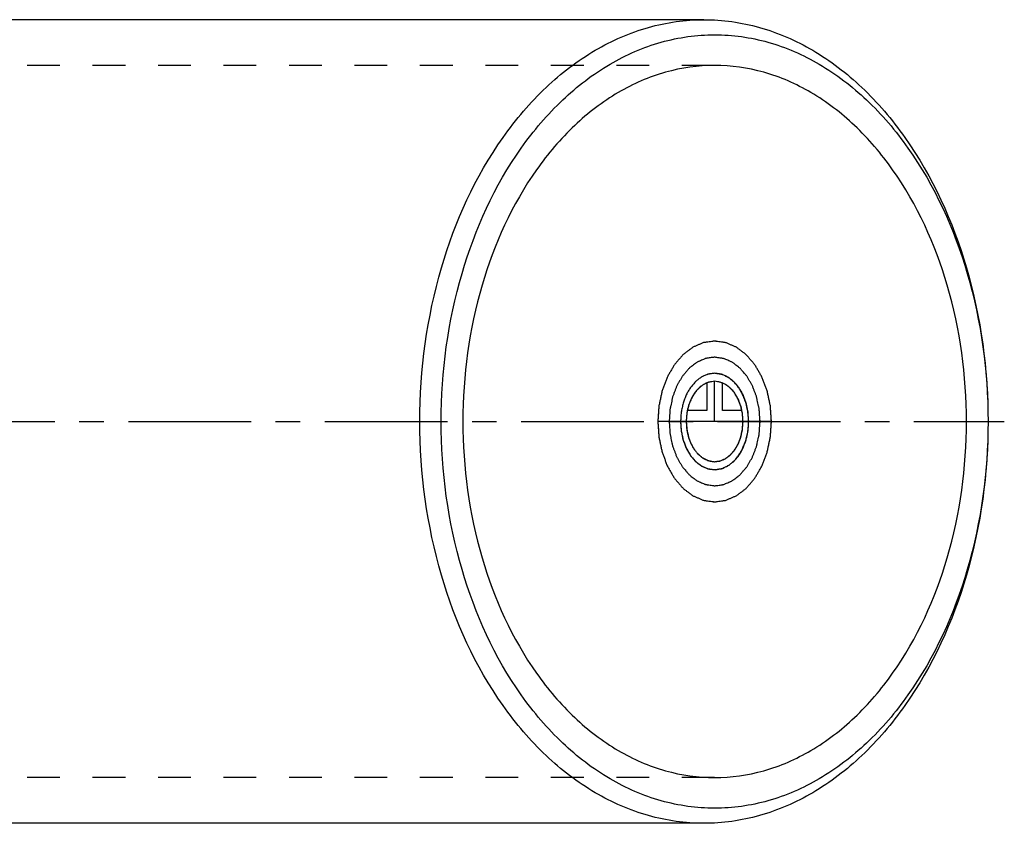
# Model space of a CAD drawing. Header units: millimetres. Extents: x 273 to 721, y 412 to 588.
# Tile 2 of 2: x 525 to 721, y 420 to 580. Entities that reach past the tile are written whole.
import ezdxf

# ---------------------------------------------------------------- set-up
doc = ezdxf.new("R2010")
doc.units = ezdxf.units.MM
doc.header["$LTSCALE"] = 65.185185
doc.linetypes.add('CENTER', pattern=[0.6, 0.375, -0.075, 0.075, -0.075])
doc.linetypes.add('HIDDEN', pattern=[0.2, 0.1, -0.1])
for name, color, linetype in [('ACHSEN_S', 7, 'CONTINUOUS'), ('FASEN', 7, 'CONTINUOUS'), ('KOERPER', 7, 'CONTINUOUS'), ('KURVEN', 7, 'CONTINUOUS')]:
    doc.layers.add(name, color=color, linetype=linetype)

msp = doc.modelspace()

# ---------------------------------------------------------------- linework, layer by layer
at = {"layer": 'ACHSEN_S', "color": 2, "linetype": 'CENTER'}
msp.add_line((272.82, 500), (721.03, 500), dxfattribs=at)
at = {"layer": 'FASEN', "color": 7, "linetype": 'Continuous'}
for points, knots in [([(604.65, 500), (604.65, 510.31), (607.34, 530.28), (617.52, 552.81), (629.27, 566.64), (639.12, 574.21), (649.9, 578.92), (657.51, 580), (661.22, 580)], [0, 0, 0, 0, 0.287048, 0.553568, 0.675502, 0.789331, 0.896544, 1, 1, 1, 1]), ([(661.22, 580), (664.93, 580), (672.54, 578.92), (683.32, 574.21), (693.17, 566.64), (704.92, 552.81), (715.11, 530.28), (717.79, 510.31), (717.79, 500)], [0, 0, 0, 0, 0.103456, 0.210669, 0.324498, 0.446432, 0.712952, 1, 1, 1, 1]), ([(608.89, 500), (608.89, 509.92), (611.48, 529.14), (621.28, 550.83), (632.59, 564.14), (642.07, 571.42), (652.46, 575.96), (663.34, 577.51), (674.23, 575.96), (684.62, 571.42), (694.1, 564.14), (705.4, 550.83), (715.21, 529.14), (717.79, 509.92), (717.79, 500)], [0, 0, 0, 0, 0.143524, 0.276784, 0.337751, 0.394666, 0.448272, 0.5, 0.551728, 0.605334, 0.662249, 0.723216, 0.856476, 1, 1, 1, 1]), ([(661.22, 420), (657.51, 420), (649.9, 421.08), (639.12, 425.79), (629.27, 433.36), (617.52, 447.19), (607.34, 469.72), (604.65, 489.69), (604.65, 500)], [0, 0, 0, 0, 0.103456, 0.210669, 0.324498, 0.446432, 0.712952, 1, 1, 1, 1]), ([(717.79, 500), (717.79, 490.08), (715.21, 470.86), (705.4, 449.17), (694.1, 435.86), (684.62, 428.58), (674.23, 424.04), (663.34, 422.49), (652.46, 424.04), (642.07, 428.58), (632.59, 435.86), (621.28, 449.17), (611.48, 470.86), (608.89, 490.08), (608.89, 500)], [0, 0, 0, 0, 0.143524, 0.276784, 0.337751, 0.394666, 0.448272, 0.5, 0.551728, 0.605334, 0.662249, 0.723216, 0.856476, 1, 1, 1, 1]), ([(717.79, 500), (717.79, 489.69), (715.11, 469.72), (704.92, 447.19), (693.17, 433.36), (683.32, 425.79), (672.54, 421.08), (664.93, 420), (661.22, 420)], [0, 0, 0, 0, 0.287048, 0.553568, 0.675502, 0.789331, 0.896544, 1, 1, 1, 1])]:
    msp.add_open_spline(points, degree=3, knots=knots, dxfattribs=at)
at = {"layer": 'KOERPER', "color": 7, "linetype": 'Continuous'}
for p, q in [((661.22, 580), (340.9, 580)), ((661.22, 420), (340.9, 420))]:
    msp.add_line(p, q, dxfattribs=at)
at = {"layer": 'KOERPER', "color": 8, "linetype": 'HIDDEN'}
for p, q in [((663.34, 570.9), (338.78, 570.9)), ((663.34, 429.1), (338.78, 429.1))]:
    msp.add_line(p, q, dxfattribs=at)
at = {"layer": 'KOERPER', "color": 7, "linetype": 'Continuous'}
for points, knots in [([(663.34, 570.9), (660.05, 570.9), (653.31, 569.94), (643.75, 565.76), (635.02, 559.06), (624.61, 546.8), (615.59, 526.84), (613.21, 509.13), (613.21, 500)], [0, 0, 0, 0, 0.103456, 0.210669, 0.324498, 0.446432, 0.712951, 1, 1, 1, 1]), ([(713.48, 500), (713.48, 509.13), (711.1, 526.84), (702.07, 546.8), (691.66, 559.06), (682.93, 565.76), (673.37, 569.94), (666.63, 570.9), (663.34, 570.9)], [0, 0, 0, 0, 0.287049, 0.553568, 0.675502, 0.789331, 0.896544, 1, 1, 1, 1]), ([(613.21, 500), (613.21, 490.87), (615.59, 473.16), (624.61, 453.2), (635.02, 440.94), (643.75, 434.24), (653.31, 430.06), (660.05, 429.1), (663.34, 429.1)], [0, 0, 0, 0, 0.287049, 0.553568, 0.675502, 0.789331, 0.896544, 1, 1, 1, 1]), ([(663.34, 429.1), (666.63, 429.1), (673.37, 430.06), (682.93, 434.24), (691.66, 440.94), (702.07, 453.2), (711.1, 473.16), (713.48, 490.87), (713.48, 500)], [0, 0, 0, 0, 0.103456, 0.210669, 0.324498, 0.446432, 0.712951, 1, 1, 1, 1])]:
    msp.add_open_spline(points, degree=3, knots=knots, dxfattribs=at)
at = {"layer": 'KURVEN', "color": 40, "linetype": 'Continuous'}
for p, q in [((663.34, 500), (663.34, 508)), ((661.79, 507.69), (661.79, 502.2)), ((664.9, 502.2), (664.9, 507.69)), ((661.79, 502.2), (657.9, 502.2)), ((668.78, 502.2), (664.9, 502.2)), ((674.66, 500), (652.03, 500))]:
    msp.add_line(p, q, dxfattribs=at)
for points, knots in [([(674.66, 500), (674.62, 500.52), (674.56, 501.29), (674.51, 502.2), (674.46, 502.72), (674.46, 503.11), (674.36, 503.48), (674.26, 503.98), (674.12, 504.6), (673.99, 505.23), (673.88, 505.72), (673.82, 506.11), (673.67, 506.44), (673.5, 506.9), (673.28, 507.47), (673.07, 508.05), (672.89, 508.51), (672.78, 508.86), (672.58, 509.16), (672.35, 509.57), (672.05, 510.08), (671.76, 510.6), (671.52, 511), (671.35, 511.33), (671.13, 511.56), (670.85, 511.89), (670.49, 512.3), (670.13, 512.72), (669.85, 513.04), (669.64, 513.31), (669.39, 513.48), (669.07, 513.73), (668.66, 514.03), (668.26, 514.34), (667.93, 514.58), (667.7, 514.79), (667.42, 514.88), (667.07, 515.04), (666.63, 515.23), (666.19, 515.42), (665.84, 515.56), (665.58, 515.71), (665.3, 515.72), (664.93, 515.78), (664.46, 515.84), (663.99, 515.91), (663.62, 515.95), (663.34, 516.02), (663.07, 515.96), (662.7, 515.91), (662.24, 515.85), (661.78, 515.79), (661.42, 515.73), (661.14, 515.72), (660.88, 515.58), (660.53, 515.44), (660.09, 515.24), (659.65, 515.06), (659.3, 514.9), (659.02, 514.81), (658.79, 514.6), (658.46, 514.37), (658.06, 514.06), (657.65, 513.76), (657.33, 513.5), (657.07, 513.35), (656.87, 513.07), (656.57, 512.74), (656.21, 512.32), (655.85, 511.9), (655.56, 511.56), (655.33, 511.33), (655.17, 511.01), (654.93, 510.61), (654.64, 510.11), (654.35, 509.61), (654.12, 509.2), (653.93, 508.91), (653.81, 508.55), (653.63, 508.1), (653.42, 507.52), (653.2, 506.95), (653.03, 506.49), (652.88, 506.16), (652.82, 505.77), (652.71, 505.28), (652.58, 504.65), (652.44, 504.03), (652.34, 503.53), (652.24, 503.17), (652.23, 502.77), (652.18, 502.24), (652.12, 501.32), (652.07, 500.53), (652.03, 500)], [0, 0, 0, 0, 0.03125, 0.046875, 0.054688, 0.0625, 0.070312, 0.078125, 0.09375, 0.109375, 0.117188, 0.125, 0.132812, 0.140625, 0.15625, 0.171875, 0.179688, 0.1875, 0.195312, 0.203125, 0.21875, 0.234375, 0.242188, 0.25, 0.257812, 0.265625, 0.28125, 0.296875, 0.304688, 0.3125, 0.320312, 0.328125, 0.34375, 0.359375, 0.367188, 0.375, 0.382812, 0.390625, 0.40625, 0.421875, 0.429688, 0.4375, 0.445312, 0.453125, 0.46875, 0.484375, 0.492188, 0.5, 0.507812, 0.515625, 0.53125, 0.546875, 0.554688, 0.5625, 0.570312, 0.578125, 0.59375, 0.609375, 0.617188, 0.625, 0.632812, 0.640625, 0.65625, 0.671875, 0.679688, 0.6875, 0.695312, 0.703125, 0.71875, 0.734375, 0.742188, 0.75, 0.757812, 0.765625, 0.78125, 0.796875, 0.804688, 0.8125, 0.820312, 0.828125, 0.84375, 0.859375, 0.867188, 0.875, 0.882812, 0.890625, 0.90625, 0.921875, 0.929688, 0.9375, 0.945312, 0.953125, 0.96875, 1, 1, 1, 1]), ([(663.34, 516), (662.98, 515.95), (662.43, 515.87), (661.78, 515.79), (661.42, 515.73), (661.14, 515.72), (660.88, 515.58), (660.53, 515.44), (660.09, 515.24), (659.65, 515.06), (659.3, 514.9), (659.02, 514.81), (658.79, 514.6), (658.46, 514.37), (658.06, 514.06), (657.65, 513.76), (657.33, 513.5), (657.07, 513.35), (656.87, 513.07), (656.57, 512.74), (656.21, 512.32), (655.85, 511.9), (655.56, 511.56), (655.33, 511.33), (655.17, 511.01), (654.93, 510.61), (654.64, 510.11), (654.35, 509.61), (654.12, 509.2), (653.93, 508.91), (653.81, 508.55), (653.63, 508.1), (653.42, 507.52), (653.2, 506.95), (653.03, 506.49), (652.88, 506.16), (652.82, 505.77), (652.71, 505.28), (652.58, 504.65), (652.44, 504.03), (652.34, 503.53), (652.24, 503.17), (652.23, 502.77), (652.18, 502.24), (652.14, 501.58), (652.09, 500.92), (652.06, 500.4), (652.01, 500), (652.06, 499.61), (652.09, 499.09), (652.14, 498.45), (652.18, 497.8), (652.22, 497.28), (652.23, 496.89), (652.33, 496.52), (652.43, 496.02), (652.56, 495.4), (652.69, 494.77), (652.81, 494.28), (652.87, 493.89), (653.01, 493.56), (653.18, 493.1), (653.4, 492.53), (653.61, 491.95), (653.79, 491.49), (653.9, 491.14), (654.1, 490.84), (654.33, 490.43), (654.63, 489.92), (654.92, 489.4), (655.17, 489), (655.33, 488.67), (655.56, 488.44), (655.84, 488.11), (656.2, 487.7), (656.55, 487.28), (656.84, 486.96), (657.04, 486.69), (657.29, 486.52), (657.61, 486.27), (658.02, 485.97), (658.43, 485.66), (658.75, 485.42), (658.99, 485.21), (659.26, 485.12), (659.61, 484.96), (660.05, 484.77), (660.49, 484.58), (660.84, 484.44), (661.1, 484.29), (661.39, 484.28), (661.76, 484.22), (662.41, 484.13), (662.97, 484.05), (663.34, 484)], [0, 0, 0, 0, 0.03125, 0.046875, 0.054688, 0.0625, 0.070312, 0.078125, 0.09375, 0.109375, 0.117188, 0.125, 0.132812, 0.140625, 0.15625, 0.171875, 0.179688, 0.1875, 0.195312, 0.203125, 0.21875, 0.234375, 0.242188, 0.25, 0.257812, 0.265625, 0.28125, 0.296875, 0.304688, 0.3125, 0.320312, 0.328125, 0.34375, 0.359375, 0.367188, 0.375, 0.382812, 0.390625, 0.40625, 0.421875, 0.429688, 0.4375, 0.445312, 0.453125, 0.46875, 0.484375, 0.492188, 0.5, 0.507812, 0.515625, 0.53125, 0.546875, 0.554688, 0.5625, 0.570312, 0.578125, 0.59375, 0.609375, 0.617188, 0.625, 0.632812, 0.640625, 0.65625, 0.671875, 0.679688, 0.6875, 0.695312, 0.703125, 0.71875, 0.734375, 0.742188, 0.75, 0.757812, 0.765625, 0.78125, 0.796875, 0.804688, 0.8125, 0.820312, 0.828125, 0.84375, 0.859375, 0.867188, 0.875, 0.882812, 0.890625, 0.90625, 0.921875, 0.929688, 0.9375, 0.945312, 0.953125, 0.96875, 1, 1, 1, 1]), ([(663.34, 484), (663.71, 484.05), (664.26, 484.13), (664.9, 484.21), (665.26, 484.27), (665.54, 484.28), (665.8, 484.42), (666.16, 484.56), (666.6, 484.76), (667.04, 484.94), (667.39, 485.1), (667.66, 485.19), (667.9, 485.4), (668.22, 485.63), (668.63, 485.94), (669.04, 486.24), (669.36, 486.5), (669.61, 486.65), (669.82, 486.93), (670.11, 487.26), (670.47, 487.68), (670.84, 488.1), (671.12, 488.44), (671.35, 488.67), (671.51, 488.99), (671.75, 489.39), (672.04, 489.89), (672.34, 490.39), (672.56, 490.8), (672.76, 491.09), (672.87, 491.45), (673.05, 491.9), (673.26, 492.48), (673.48, 493.05), (673.65, 493.51), (673.8, 493.84), (673.86, 494.23), (673.98, 494.72), (674.11, 495.35), (674.25, 495.97), (674.35, 496.47), (674.45, 496.83), (674.46, 497.23), (674.5, 497.76), (674.54, 498.42), (674.59, 499.08), (674.62, 499.6), (674.67, 500), (674.62, 500.39), (674.6, 500.91), (674.55, 501.55), (674.51, 502.2), (674.46, 502.72), (674.46, 503.11), (674.36, 503.48), (674.26, 503.98), (674.12, 504.6), (673.99, 505.23), (673.88, 505.72), (673.82, 506.11), (673.67, 506.44), (673.5, 506.9), (673.28, 507.47), (673.07, 508.05), (672.89, 508.51), (672.78, 508.86), (672.58, 509.16), (672.35, 509.57), (672.05, 510.08), (671.76, 510.6), (671.52, 511), (671.35, 511.33), (671.13, 511.56), (670.85, 511.89), (670.49, 512.3), (670.13, 512.72), (669.85, 513.04), (669.64, 513.31), (669.39, 513.48), (669.07, 513.73), (668.66, 514.03), (668.26, 514.34), (667.93, 514.58), (667.7, 514.79), (667.42, 514.88), (667.07, 515.04), (666.63, 515.23), (666.19, 515.42), (665.84, 515.56), (665.58, 515.71), (665.3, 515.72), (664.93, 515.78), (664.27, 515.87), (663.71, 515.95), (663.34, 516)], [0, 0, 0, 0, 0.03125, 0.046875, 0.054688, 0.0625, 0.070312, 0.078125, 0.09375, 0.109375, 0.117188, 0.125, 0.132812, 0.140625, 0.15625, 0.171875, 0.179688, 0.1875, 0.195312, 0.203125, 0.21875, 0.234375, 0.242188, 0.25, 0.257812, 0.265625, 0.28125, 0.296875, 0.304688, 0.3125, 0.320312, 0.328125, 0.34375, 0.359375, 0.367188, 0.375, 0.382812, 0.390625, 0.40625, 0.421875, 0.429688, 0.4375, 0.445312, 0.453125, 0.46875, 0.484375, 0.492188, 0.5, 0.507812, 0.515625, 0.53125, 0.546875, 0.554688, 0.5625, 0.570312, 0.578125, 0.59375, 0.609375, 0.617188, 0.625, 0.632812, 0.640625, 0.65625, 0.671875, 0.679688, 0.6875, 0.695312, 0.703125, 0.71875, 0.734375, 0.742188, 0.75, 0.757812, 0.765625, 0.78125, 0.796875, 0.804688, 0.8125, 0.820312, 0.828125, 0.84375, 0.859375, 0.867188, 0.875, 0.882812, 0.890625, 0.90625, 0.921875, 0.929688, 0.9375, 0.945312, 0.953125, 0.96875, 1, 1, 1, 1]), ([(672.39, 500), (672.36, 500.41), (672.32, 501.04), (672.27, 501.76), (672.24, 502.17), (672.23, 502.49), (672.15, 502.78), (672.07, 503.18), (671.96, 503.68), (671.86, 504.18), (671.77, 504.58), (671.72, 504.88), (671.6, 505.15), (671.47, 505.52), (671.29, 505.98), (671.12, 506.44), (670.98, 506.81), (670.89, 507.09), (670.74, 507.33), (670.55, 507.66), (670.31, 508.07), (670.08, 508.48), (669.88, 508.8), (669.75, 509.06), (669.57, 509.25), (669.34, 509.52), (669.06, 509.84), (668.78, 510.18), (668.55, 510.43), (668.38, 510.65), (668.18, 510.78), (667.92, 510.98), (667.6, 511.23), (667.27, 511.48), (667.01, 511.67), (666.82, 511.83), (666.61, 511.9), (666.33, 512.03), (665.97, 512.18), (665.62, 512.34), (665.34, 512.45), (665.13, 512.56), (664.91, 512.57), (664.61, 512.62), (664.24, 512.67), (663.86, 512.73), (663.57, 512.76), (663.34, 512.82), (663.12, 512.76), (662.83, 512.73), (662.46, 512.68), (662.1, 512.63), (661.8, 512.58), (661.58, 512.57), (661.37, 512.46), (661.09, 512.35), (660.74, 512.19), (660.39, 512.05), (660.11, 511.92), (659.89, 511.85), (659.7, 511.68), (659.44, 511.49), (659.11, 511.25), (658.79, 511.01), (658.53, 510.8), (658.33, 510.68), (658.16, 510.46), (657.93, 510.19), (657.64, 509.85), (657.35, 509.52), (657.12, 509.25), (656.93, 509.06), (656.8, 508.81), (656.61, 508.49), (656.38, 508.08), (656.15, 507.69), (655.96, 507.36), (655.81, 507.13), (655.72, 506.84), (655.58, 506.48), (655.4, 506.02), (655.23, 505.56), (655.09, 505.19), (654.97, 504.93), (654.92, 504.62), (654.83, 504.22), (654.73, 503.72), (654.62, 503.23), (654.54, 502.83), (654.46, 502.54), (654.45, 502.21), (654.42, 501.79), (654.37, 501.05), (654.32, 500.42), (654.29, 500)], [0, 0, 0, 0, 0.03125, 0.046875, 0.054688, 0.0625, 0.070312, 0.078125, 0.09375, 0.109375, 0.117188, 0.125, 0.132812, 0.140625, 0.15625, 0.171875, 0.179688, 0.1875, 0.195312, 0.203125, 0.21875, 0.234375, 0.242188, 0.25, 0.257812, 0.265625, 0.28125, 0.296875, 0.304688, 0.3125, 0.320312, 0.328125, 0.34375, 0.359375, 0.367188, 0.375, 0.382812, 0.390625, 0.40625, 0.421875, 0.429688, 0.4375, 0.445312, 0.453125, 0.46875, 0.484375, 0.492188, 0.5, 0.507812, 0.515625, 0.53125, 0.546875, 0.554688, 0.5625, 0.570312, 0.578125, 0.59375, 0.609375, 0.617188, 0.625, 0.632812, 0.640625, 0.65625, 0.671875, 0.679688, 0.6875, 0.695312, 0.703125, 0.71875, 0.734375, 0.742188, 0.75, 0.757812, 0.765625, 0.78125, 0.796875, 0.804688, 0.8125, 0.820312, 0.828125, 0.84375, 0.859375, 0.867188, 0.875, 0.882812, 0.890625, 0.90625, 0.921875, 0.929688, 0.9375, 0.945312, 0.953125, 0.96875, 1, 1, 1, 1]), ([(663.34, 512.8), (663.05, 512.76), (662.61, 512.7), (662.1, 512.63), (661.8, 512.58), (661.58, 512.57), (661.37, 512.46), (661.09, 512.35), (660.74, 512.19), (660.39, 512.05), (660.11, 511.92), (659.89, 511.85), (659.7, 511.68), (659.44, 511.49), (659.11, 511.25), (658.79, 511.01), (658.53, 510.8), (658.33, 510.68), (658.16, 510.46), (657.93, 510.19), (657.64, 509.85), (657.35, 509.52), (657.12, 509.25), (656.93, 509.06), (656.8, 508.81), (656.61, 508.49), (656.38, 508.08), (656.15, 507.69), (655.96, 507.36), (655.81, 507.13), (655.72, 506.84), (655.58, 506.48), (655.4, 506.02), (655.23, 505.56), (655.09, 505.19), (654.97, 504.93), (654.92, 504.62), (654.83, 504.22), (654.73, 503.72), (654.62, 503.23), (654.54, 502.83), (654.46, 502.54), (654.45, 502.21), (654.42, 501.79), (654.38, 501.26), (654.34, 500.74), (654.32, 500.32), (654.28, 500), (654.32, 499.69), (654.34, 499.27), (654.38, 498.76), (654.41, 498.24), (654.44, 497.83), (654.45, 497.51), (654.53, 497.22), (654.61, 496.82), (654.72, 496.32), (654.82, 495.82), (654.91, 495.42), (654.96, 495.12), (655.08, 494.85), (655.21, 494.48), (655.39, 494.02), (655.56, 493.56), (655.7, 493.19), (655.79, 492.91), (655.95, 492.67), (656.13, 492.34), (656.37, 491.93), (656.61, 491.52), (656.8, 491.2), (656.93, 490.94), (657.11, 490.75), (657.34, 490.48), (657.62, 490.16), (657.91, 489.82), (658.14, 489.57), (658.3, 489.35), (658.5, 489.22), (658.76, 489.02), (659.09, 488.77), (659.41, 488.52), (659.67, 488.33), (659.86, 488.17), (660.08, 488.1), (660.36, 487.97), (660.71, 487.82), (661.06, 487.66), (661.34, 487.55), (661.55, 487.44), (661.78, 487.43), (662.07, 487.38), (662.6, 487.31), (663.04, 487.24), (663.34, 487.2)], [0, 0, 0, 0, 0.03125, 0.046875, 0.054688, 0.0625, 0.070312, 0.078125, 0.09375, 0.109375, 0.117188, 0.125, 0.132812, 0.140625, 0.15625, 0.171875, 0.179688, 0.1875, 0.195312, 0.203125, 0.21875, 0.234375, 0.242188, 0.25, 0.257812, 0.265625, 0.28125, 0.296875, 0.304688, 0.3125, 0.320312, 0.328125, 0.34375, 0.359375, 0.367188, 0.375, 0.382812, 0.390625, 0.40625, 0.421875, 0.429688, 0.4375, 0.445312, 0.453125, 0.46875, 0.484375, 0.492188, 0.5, 0.507812, 0.515625, 0.53125, 0.546875, 0.554688, 0.5625, 0.570312, 0.578125, 0.59375, 0.609375, 0.617188, 0.625, 0.632812, 0.640625, 0.65625, 0.671875, 0.679688, 0.6875, 0.695312, 0.703125, 0.71875, 0.734375, 0.742188, 0.75, 0.757812, 0.765625, 0.78125, 0.796875, 0.804688, 0.8125, 0.820312, 0.828125, 0.84375, 0.859375, 0.867188, 0.875, 0.882812, 0.890625, 0.90625, 0.921875, 0.929688, 0.9375, 0.945312, 0.953125, 0.96875, 1, 1, 1, 1]), ([(663.34, 487.2), (663.63, 487.24), (664.07, 487.3), (664.59, 487.37), (664.88, 487.42), (665.1, 487.43), (665.31, 487.54), (665.59, 487.65), (665.94, 487.81), (666.3, 487.95), (666.58, 488.08), (666.8, 488.15), (666.98, 488.32), (667.25, 488.51), (667.57, 488.75), (667.9, 488.99), (668.15, 489.2), (668.36, 489.32), (668.52, 489.54), (668.76, 489.81), (669.05, 490.15), (669.34, 490.48), (669.57, 490.75), (669.75, 490.94), (669.88, 491.19), (670.07, 491.51), (670.3, 491.92), (670.54, 492.31), (670.72, 492.64), (670.87, 492.87), (670.96, 493.16), (671.11, 493.52), (671.28, 493.98), (671.46, 494.44), (671.59, 494.81), (671.71, 495.07), (671.76, 495.38), (671.85, 495.78), (671.95, 496.28), (672.07, 496.77), (672.15, 497.17), (672.23, 497.46), (672.23, 497.79), (672.27, 498.21), (672.3, 498.74), (672.34, 499.26), (672.37, 499.68), (672.41, 500), (672.37, 500.31), (672.34, 500.73), (672.31, 501.24), (672.27, 501.76), (672.24, 502.17), (672.23, 502.49), (672.15, 502.78), (672.07, 503.18), (671.96, 503.68), (671.86, 504.18), (671.77, 504.58), (671.72, 504.88), (671.6, 505.15), (671.47, 505.52), (671.29, 505.98), (671.12, 506.44), (670.98, 506.81), (670.89, 507.09), (670.74, 507.33), (670.55, 507.66), (670.31, 508.07), (670.08, 508.48), (669.88, 508.8), (669.75, 509.06), (669.57, 509.25), (669.34, 509.52), (669.06, 509.84), (668.78, 510.18), (668.55, 510.43), (668.38, 510.65), (668.18, 510.78), (667.92, 510.98), (667.6, 511.23), (667.27, 511.48), (667.01, 511.67), (666.82, 511.83), (666.61, 511.9), (666.33, 512.03), (665.97, 512.18), (665.62, 512.34), (665.34, 512.45), (665.13, 512.56), (664.91, 512.57), (664.61, 512.62), (664.09, 512.69), (663.64, 512.76), (663.34, 512.8)], [0, 0, 0, 0, 0.03125, 0.046875, 0.054688, 0.0625, 0.070312, 0.078125, 0.09375, 0.109375, 0.117188, 0.125, 0.132812, 0.140625, 0.15625, 0.171875, 0.179688, 0.1875, 0.195312, 0.203125, 0.21875, 0.234375, 0.242188, 0.25, 0.257812, 0.265625, 0.28125, 0.296875, 0.304688, 0.3125, 0.320312, 0.328125, 0.34375, 0.359375, 0.367188, 0.375, 0.382812, 0.390625, 0.40625, 0.421875, 0.429688, 0.4375, 0.445312, 0.453125, 0.46875, 0.484375, 0.492188, 0.5, 0.507812, 0.515625, 0.53125, 0.546875, 0.554688, 0.5625, 0.570312, 0.578125, 0.59375, 0.609375, 0.617188, 0.625, 0.632812, 0.640625, 0.65625, 0.671875, 0.679688, 0.6875, 0.695312, 0.703125, 0.71875, 0.734375, 0.742188, 0.75, 0.757812, 0.765625, 0.78125, 0.796875, 0.804688, 0.8125, 0.820312, 0.828125, 0.84375, 0.859375, 0.867188, 0.875, 0.882812, 0.890625, 0.90625, 0.921875, 0.929688, 0.9375, 0.945312, 0.953125, 0.96875, 1, 1, 1, 1]), ([(663.34, 509.6), (663.12, 509.57), (662.79, 509.52), (662.41, 509.47), (662.19, 509.44), (662.02, 509.43), (661.86, 509.34), (661.65, 509.26), (661.38, 509.14), (661.11, 509.03), (660.9, 508.93), (660.73, 508.87), (660.59, 508.75), (660.39, 508.61), (660.15, 508.42), (659.91, 508.24), (659.71, 508.09), (659.56, 507.99), (659.44, 507.82), (659.26, 507.63), (659.04, 507.37), (658.79, 507.06), (658.51, 506.78), (658.32, 506.4), (658.1, 506.04), (657.9, 505.67), (657.67, 505.33), (657.53, 504.89), (657.37, 504.47), (657.22, 504.05), (657.04, 503.64), (656.97, 503.18), (656.86, 502.73), (656.78, 502.28), (656.66, 501.84), (656.65, 501.36), (656.61, 500.88), (656.59, 500.41), (656.53, 499.93), (656.59, 499.47), (656.62, 499), (656.66, 498.54), (656.67, 498.07), (656.8, 497.62), (656.89, 497.16), (657, 496.71), (657.08, 496.24), (657.26, 495.84), (657.41, 495.42), (657.57, 495.02), (657.71, 494.59), (657.95, 494.24), (658.16, 493.87), (658.34, 493.57), (658.49, 493.33), (658.59, 493.13), (658.72, 493), (658.89, 492.8), (659.11, 492.56), (659.32, 492.31), (659.5, 492.12), (659.62, 491.96), (659.78, 491.86), (659.97, 491.71), (660.22, 491.53), (660.47, 491.34), (660.67, 491.2), (660.82, 491.07), (660.98, 491.02), (661.19, 490.93), (661.46, 490.83), (661.72, 490.71), (661.93, 490.63), (662.09, 490.55), (662.26, 490.55), (662.49, 490.51), (662.88, 490.47), (663.22, 490.43), (663.45, 490.4)], [0, 0, 0, 0, 0.03125, 0.046875, 0.054688, 0.0625, 0.070312, 0.078125, 0.09375, 0.109375, 0.117188, 0.125, 0.132812, 0.140625, 0.15625, 0.171875, 0.179688, 0.1875, 0.195312, 0.203125, 0.21875, 0.234375, 0.25, 0.265625, 0.28125, 0.296875, 0.3125, 0.328125, 0.34375, 0.359375, 0.375, 0.390625, 0.40625, 0.421875, 0.4375, 0.453125, 0.46875, 0.484375, 0.5, 0.515625, 0.53125, 0.546875, 0.5625, 0.578125, 0.59375, 0.609375, 0.625, 0.640625, 0.65625, 0.671875, 0.6875, 0.703125, 0.71875, 0.734375, 0.742188, 0.75, 0.757812, 0.765625, 0.78125, 0.796875, 0.804688, 0.8125, 0.820312, 0.828125, 0.84375, 0.859375, 0.867188, 0.875, 0.882812, 0.890625, 0.90625, 0.921875, 0.929688, 0.9375, 0.945312, 0.953125, 0.96875, 1, 1, 1, 1]), ([(663.34, 508), (663.16, 507.97), (662.89, 507.93), (662.53, 507.88), (662.31, 507.83), (662.13, 507.82), (661.95, 507.73), (661.65, 507.59), (661.3, 507.4), (660.95, 507.26), (660.64, 506.98), (660.26, 506.64), (659.86, 506.33), (659.61, 505.95), (659.41, 505.68), (659.21, 505.4), (658.94, 505.06), (658.71, 504.49), (658.45, 503.95), (658.25, 503.51), (658.14, 503.02), (658.01, 502.54), (657.91, 502.12), (657.84, 501.88), (657.83, 501.62), (657.79, 501.3), (657.75, 500.78), (657.71, 500.39), (657.69, 500.13)], [0, 0, 0, 0, 0.0625, 0.09375, 0.125, 0.140625, 0.15625, 0.1875, 0.25, 0.28125, 0.3125, 0.375, 0.4375, 0.46875, 0.5, 0.53125, 0.5625, 0.625, 0.6875, 0.71875, 0.75, 0.8125, 0.84375, 0.859375, 0.875, 0.90625, 0.9375, 1, 1, 1, 1]), ([(663.25, 492), (663.44, 492.02), (663.71, 492.05), (664.08, 492.1), (664.35, 492.11), (664.62, 492.24), (664.89, 492.34), (665.16, 492.46), (665.44, 492.55), (665.68, 492.75), (665.92, 492.92), (666.17, 493.11), (666.42, 493.26), (666.63, 493.54), (666.85, 493.78), (667.07, 494.03), (667.3, 494.26), (667.47, 494.58), (667.65, 494.87), (667.82, 495.17), (668.02, 495.45), (668.14, 495.82), (668.28, 496.16), (668.41, 496.52), (668.56, 496.85), (668.62, 497.24), (668.71, 497.6), (668.79, 497.98), (668.89, 498.34), (668.9, 498.75), (668.94, 499.14), (668.96, 499.53), (669.01, 499.93), (668.97, 500.32), (668.95, 500.71), (668.92, 501.1), (668.92, 501.49), (668.82, 501.87), (668.74, 502.25), (668.66, 502.63), (668.6, 503.02), (668.45, 503.35), (668.33, 503.7), (668.19, 504.04), (668.08, 504.4), (667.89, 504.7), (667.72, 505.01), (667.54, 505.31), (667.37, 505.64), (667.15, 505.87), (666.94, 506.13), (666.72, 506.37), (666.52, 506.64), (666.26, 506.81), (666.02, 507.01), (665.77, 507.19), (665.53, 507.4), (665.26, 507.49), (665, 507.61), (664.73, 507.72), (664.47, 507.86), (664.19, 507.87), (663.81, 507.94), (663.53, 507.97), (663.34, 508)], [0, 0, 0, 0, 0.03125, 0.046875, 0.0625, 0.078125, 0.09375, 0.109375, 0.125, 0.140625, 0.15625, 0.171875, 0.1875, 0.203125, 0.21875, 0.234375, 0.25, 0.265625, 0.28125, 0.296875, 0.3125, 0.328125, 0.34375, 0.359375, 0.375, 0.390625, 0.40625, 0.421875, 0.4375, 0.453125, 0.46875, 0.484375, 0.5, 0.515625, 0.53125, 0.546875, 0.5625, 0.578125, 0.59375, 0.609375, 0.625, 0.640625, 0.65625, 0.671875, 0.6875, 0.703125, 0.71875, 0.734375, 0.75, 0.765625, 0.78125, 0.796875, 0.8125, 0.828125, 0.84375, 0.859375, 0.875, 0.890625, 0.90625, 0.921875, 0.9375, 0.953125, 0.96875, 1, 1, 1, 1]), ([(670.13, 500), (670.11, 500.31), (670.08, 500.78), (670.03, 501.4), (670.02, 501.87), (669.9, 502.31), (669.81, 502.76), (669.71, 503.21), (669.64, 503.67), (669.46, 504.07), (669.31, 504.49), (669.15, 504.9), (669.01, 505.33), (668.78, 505.68), (668.57, 506.05), (668.39, 506.36), (668.25, 506.6), (668.15, 506.8), (668.01, 506.93), (667.84, 507.14), (667.63, 507.38), (667.42, 507.63), (667.24, 507.83), (667.12, 507.99), (666.97, 508.09), (666.78, 508.24), (666.53, 508.42), (666.29, 508.61), (666.1, 508.75), (665.95, 508.87), (665.79, 508.93), (665.58, 509.02), (665.32, 509.14), (665.05, 509.25), (664.84, 509.34), (664.69, 509.42), (664.51, 509.43), (664.29, 509.47), (663.9, 509.52), (663.57, 509.57), (663.34, 509.6)], [0, 0, 0, 0, 0.0625, 0.09375, 0.125, 0.15625, 0.1875, 0.21875, 0.25, 0.28125, 0.3125, 0.34375, 0.375, 0.40625, 0.4375, 0.46875, 0.484375, 0.5, 0.515625, 0.53125, 0.5625, 0.59375, 0.609375, 0.625, 0.640625, 0.65625, 0.6875, 0.71875, 0.734375, 0.75, 0.765625, 0.78125, 0.8125, 0.84375, 0.859375, 0.875, 0.890625, 0.90625, 0.9375, 1, 1, 1, 1]), ([(670.13, 500.15), (670.1, 500.46), (670.06, 500.91), (670.01, 501.52), (669.97, 501.9), (669.95, 502.21), (669.87, 502.5), (669.75, 503.02), (669.58, 503.6), (669.46, 504.2), (669.22, 504.71), (668.92, 505.36), (668.65, 506.03), (668.32, 506.45), (668.09, 506.78), (667.85, 507.11), (667.55, 507.57), (667.06, 507.95), (666.6, 508.36), (666.27, 508.67), (666.07, 508.76), (665.86, 508.86), (665.6, 508.99), (665.3, 509.14), (665.04, 509.27), (664.84, 509.37), (664.61, 509.39), (664.34, 509.44), (663.89, 509.51), (663.56, 509.56), (663.34, 509.6)], [0, 0, 0, 0, 0.0625, 0.09375, 0.125, 0.140625, 0.15625, 0.1875, 0.25, 0.28125, 0.3125, 0.375, 0.4375, 0.46875, 0.5, 0.53125, 0.5625, 0.625, 0.6875, 0.71875, 0.734375, 0.75, 0.78125, 0.8125, 0.84375, 0.859375, 0.875, 0.90625, 0.9375, 1, 1, 1, 1]), ([(661.79, 507.69), (661.56, 507.57), (661.29, 507.42), (660.95, 507.25), (660.75, 507.09), (660.49, 506.88), (660.24, 506.67), (660.04, 506.49), (659.85, 506.26), (659.63, 505.99), (659.33, 505.68), (659.12, 505.27), (658.88, 504.9), (658.66, 504.5), (658.5, 504.06), (658.3, 503.64), (658.12, 503.01), (657.99, 502.52), (657.9, 502.2)], [0, 0, 0, 0, 0.125, 0.15625, 0.1875, 0.25, 0.3125, 0.34375, 0.375, 0.4375, 0.5, 0.5625, 0.625, 0.6875, 0.75, 0.8125, 0.875, 1, 1, 1, 1]), ([(668.78, 502.2), (668.7, 502.51), (668.58, 502.99), (668.39, 503.6), (668.2, 504.03), (668.04, 504.47), (667.81, 504.87), (667.57, 505.26), (667.36, 505.67), (667.07, 505.97), (666.8, 506.31), (666.53, 506.61), (666.21, 506.85), (665.96, 507.08), (665.75, 507.24), (665.41, 507.41), (665.12, 507.57), (664.9, 507.69)], [0, 0, 0, 0, 0.125, 0.1875, 0.25, 0.3125, 0.375, 0.4375, 0.5, 0.5625, 0.625, 0.6875, 0.75, 0.8125, 0.84375, 0.875, 1, 1, 1, 1]), ([(652.03, 500), (652.06, 499.48), (652.12, 498.71), (652.18, 497.8), (652.22, 497.28), (652.23, 496.89), (652.33, 496.52), (652.43, 496.02), (652.56, 495.4), (652.69, 494.77), (652.81, 494.28), (652.87, 493.89), (653.01, 493.56), (653.18, 493.1), (653.4, 492.53), (653.61, 491.95), (653.79, 491.49), (653.9, 491.14), (654.1, 490.84), (654.33, 490.43), (654.63, 489.92), (654.92, 489.4), (655.17, 489), (655.33, 488.67), (655.56, 488.44), (655.84, 488.11), (656.2, 487.7), (656.55, 487.28), (656.84, 486.96), (657.04, 486.69), (657.29, 486.52), (657.61, 486.27), (658.02, 485.97), (658.43, 485.66), (658.75, 485.42), (658.99, 485.21), (659.26, 485.12), (659.61, 484.96), (660.05, 484.77), (660.49, 484.58), (660.84, 484.44), (661.1, 484.29), (661.39, 484.28), (661.76, 484.22), (662.22, 484.16), (662.69, 484.09), (663.06, 484.05), (663.34, 483.98), (663.62, 484.04), (663.98, 484.09), (664.44, 484.15), (664.9, 484.21), (665.26, 484.27), (665.54, 484.28), (665.8, 484.42), (666.16, 484.56), (666.6, 484.76), (667.04, 484.94), (667.39, 485.1), (667.66, 485.19), (667.9, 485.4), (668.22, 485.63), (668.63, 485.94), (669.04, 486.24), (669.36, 486.5), (669.61, 486.65), (669.82, 486.93), (670.11, 487.26), (670.47, 487.68), (670.84, 488.1), (671.12, 488.44), (671.35, 488.67), (671.51, 488.99), (671.75, 489.39), (672.04, 489.89), (672.34, 490.39), (672.56, 490.8), (672.76, 491.09), (672.87, 491.45), (673.05, 491.9), (673.26, 492.48), (673.48, 493.05), (673.65, 493.51), (673.8, 493.84), (673.86, 494.23), (673.98, 494.72), (674.11, 495.35), (674.25, 495.97), (674.35, 496.47), (674.45, 496.83), (674.46, 497.23), (674.5, 497.76), (674.56, 498.68), (674.62, 499.47), (674.66, 500)], [0, 0, 0, 0, 0.03125, 0.046875, 0.054688, 0.0625, 0.070312, 0.078125, 0.09375, 0.109375, 0.117188, 0.125, 0.132812, 0.140625, 0.15625, 0.171875, 0.179688, 0.1875, 0.195312, 0.203125, 0.21875, 0.234375, 0.242188, 0.25, 0.257812, 0.265625, 0.28125, 0.296875, 0.304688, 0.3125, 0.320312, 0.328125, 0.34375, 0.359375, 0.367188, 0.375, 0.382812, 0.390625, 0.40625, 0.421875, 0.429688, 0.4375, 0.445312, 0.453125, 0.46875, 0.484375, 0.492188, 0.5, 0.507812, 0.515625, 0.53125, 0.546875, 0.554688, 0.5625, 0.570312, 0.578125, 0.59375, 0.609375, 0.617188, 0.625, 0.632812, 0.640625, 0.65625, 0.671875, 0.679688, 0.6875, 0.695312, 0.703125, 0.71875, 0.734375, 0.742188, 0.75, 0.757812, 0.765625, 0.78125, 0.796875, 0.804688, 0.8125, 0.820312, 0.828125, 0.84375, 0.859375, 0.867188, 0.875, 0.882812, 0.890625, 0.90625, 0.921875, 0.929688, 0.9375, 0.945312, 0.953125, 0.96875, 1, 1, 1, 1]), ([(654.29, 500), (654.32, 499.59), (654.36, 498.96), (654.41, 498.24), (654.44, 497.83), (654.45, 497.51), (654.53, 497.22), (654.61, 496.82), (654.72, 496.32), (654.82, 495.82), (654.91, 495.42), (654.96, 495.12), (655.08, 494.85), (655.21, 494.48), (655.39, 494.02), (655.56, 493.56), (655.7, 493.19), (655.79, 492.91), (655.95, 492.67), (656.13, 492.34), (656.37, 491.93), (656.61, 491.52), (656.8, 491.2), (656.93, 490.94), (657.11, 490.75), (657.34, 490.48), (657.62, 490.16), (657.91, 489.82), (658.14, 489.57), (658.3, 489.35), (658.5, 489.22), (658.76, 489.02), (659.09, 488.77), (659.41, 488.52), (659.67, 488.33), (659.86, 488.17), (660.08, 488.1), (660.36, 487.97), (660.71, 487.82), (661.06, 487.66), (661.34, 487.55), (661.55, 487.44), (661.78, 487.43), (662.07, 487.38), (662.45, 487.33), (662.82, 487.27), (663.12, 487.24), (663.34, 487.18), (663.56, 487.24), (663.85, 487.27), (664.22, 487.32), (664.59, 487.37), (664.88, 487.42), (665.1, 487.43), (665.31, 487.54), (665.59, 487.65), (665.94, 487.81), (666.3, 487.95), (666.58, 488.08), (666.8, 488.15), (666.98, 488.32), (667.25, 488.51), (667.57, 488.75), (667.9, 488.99), (668.15, 489.2), (668.36, 489.32), (668.52, 489.54), (668.76, 489.81), (669.05, 490.15), (669.34, 490.48), (669.57, 490.75), (669.75, 490.94), (669.88, 491.19), (670.07, 491.51), (670.3, 491.92), (670.54, 492.31), (670.72, 492.64), (670.87, 492.87), (670.96, 493.16), (671.11, 493.52), (671.28, 493.98), (671.46, 494.44), (671.59, 494.81), (671.71, 495.07), (671.76, 495.38), (671.85, 495.78), (671.95, 496.28), (672.07, 496.77), (672.15, 497.17), (672.23, 497.46), (672.23, 497.79), (672.27, 498.21), (672.32, 498.95), (672.36, 499.58), (672.39, 500)], [0, 0, 0, 0, 0.03125, 0.046875, 0.054688, 0.0625, 0.070312, 0.078125, 0.09375, 0.109375, 0.117188, 0.125, 0.132812, 0.140625, 0.15625, 0.171875, 0.179688, 0.1875, 0.195312, 0.203125, 0.21875, 0.234375, 0.242188, 0.25, 0.257812, 0.265625, 0.28125, 0.296875, 0.304688, 0.3125, 0.320312, 0.328125, 0.34375, 0.359375, 0.367188, 0.375, 0.382812, 0.390625, 0.40625, 0.421875, 0.429688, 0.4375, 0.445312, 0.453125, 0.46875, 0.484375, 0.492188, 0.5, 0.507812, 0.515625, 0.53125, 0.546875, 0.554688, 0.5625, 0.570312, 0.578125, 0.59375, 0.609375, 0.617188, 0.625, 0.632812, 0.640625, 0.65625, 0.671875, 0.679688, 0.6875, 0.695312, 0.703125, 0.71875, 0.734375, 0.742188, 0.75, 0.757812, 0.765625, 0.78125, 0.796875, 0.804688, 0.8125, 0.820312, 0.828125, 0.84375, 0.859375, 0.867188, 0.875, 0.882812, 0.890625, 0.90625, 0.921875, 0.929688, 0.9375, 0.945312, 0.953125, 0.96875, 1, 1, 1, 1]), ([(656.55, 500), (656.57, 499.69), (656.6, 499.22), (656.66, 498.6), (656.66, 498.13), (656.79, 497.68), (656.88, 497.22), (656.98, 496.77), (657.06, 496.3), (657.24, 495.9), (657.39, 495.48), (657.55, 495.08), (657.68, 494.65), (657.92, 494.3), (658.13, 493.92), (658.31, 493.62), (658.45, 493.37), (658.55, 493.18), (658.69, 493.04), (658.86, 492.84), (659.07, 492.6), (659.28, 492.35), (659.46, 492.15), (659.58, 491.99), (659.74, 491.9), (659.93, 491.74), (660.18, 491.56), (660.43, 491.37), (660.63, 491.23), (660.77, 491.1), (660.94, 491.05), (661.15, 490.95), (661.41, 490.85), (661.68, 490.73), (661.89, 490.65), (662.04, 490.56), (662.21, 490.56), (662.44, 490.52), (662.72, 490.49), (663, 490.45), (663.22, 490.43), (663.39, 490.39), (663.55, 490.43), (663.77, 490.46), (664.05, 490.5), (664.32, 490.54), (664.54, 490.58), (664.71, 490.58), (664.87, 490.67), (665.08, 490.76), (665.35, 490.88), (665.62, 491), (665.83, 491.1), (666, 491.15), (666.14, 491.28), (666.33, 491.42), (666.58, 491.61), (666.82, 491.8), (667.01, 491.95), (667.16, 492.05), (667.29, 492.22), (667.46, 492.42), (667.68, 492.67), (667.93, 492.98), (668.21, 493.27), (668.39, 493.65), (668.61, 494.01), (668.81, 494.38), (669.04, 494.73), (669.17, 495.17), (669.34, 495.59), (669.48, 496.01), (669.66, 496.43), (669.73, 496.89), (669.83, 497.33), (669.92, 497.79), (670.03, 498.23), (670.04, 498.72), (670.08, 499.35), (670.11, 499.83), (670.13, 500.15)], [0, 0, 0, 0, 0.03125, 0.046875, 0.0625, 0.078125, 0.09375, 0.109375, 0.125, 0.140625, 0.15625, 0.171875, 0.1875, 0.203125, 0.21875, 0.234375, 0.242188, 0.25, 0.257812, 0.265625, 0.28125, 0.296875, 0.304688, 0.3125, 0.320312, 0.328125, 0.34375, 0.359375, 0.367188, 0.375, 0.382812, 0.390625, 0.40625, 0.421875, 0.429688, 0.4375, 0.445312, 0.453125, 0.46875, 0.484375, 0.492188, 0.5, 0.507812, 0.515625, 0.53125, 0.546875, 0.554688, 0.5625, 0.570312, 0.578125, 0.59375, 0.609375, 0.617188, 0.625, 0.632812, 0.640625, 0.65625, 0.671875, 0.679688, 0.6875, 0.695312, 0.703125, 0.71875, 0.734375, 0.75, 0.765625, 0.78125, 0.796875, 0.8125, 0.828125, 0.84375, 0.859375, 0.875, 0.890625, 0.90625, 0.921875, 0.9375, 0.953125, 0.96875, 1, 1, 1, 1]), ([(657.68, 500), (657.7, 499.75), (657.74, 499.24), (657.8, 498.67), (657.81, 498.28), (657.88, 498.04), (657.98, 497.6), (658.11, 497.12), (658.21, 496.61), (658.4, 496.18), (658.64, 495.64), (658.86, 495.08), (659.13, 494.72), (659.32, 494.44), (659.52, 494.16), (659.77, 493.77), (660.17, 493.44), (660.55, 493.09), (660.86, 492.8), (661.21, 492.65), (661.54, 492.46), (661.84, 492.31), (662.01, 492.22), (662.2, 492.2), (662.43, 492.15), (662.79, 492.09), (663.07, 492.03), (663.25, 492)], [0, 0, 0, 0, 0.0625, 0.125, 0.140625, 0.15625, 0.1875, 0.25, 0.28125, 0.3125, 0.375, 0.4375, 0.46875, 0.5, 0.53125, 0.5625, 0.625, 0.6875, 0.71875, 0.75, 0.8125, 0.84375, 0.859375, 0.875, 0.90625, 0.9375, 1, 1, 1, 1]), ([(657.69, 500.13), (657.7, 499.87), (657.72, 499.48), (657.76, 498.96), (657.76, 498.57), (657.86, 498.19), (657.93, 497.8), (658.01, 497.43), (658.07, 497.03), (658.22, 496.7), (658.34, 496.35), (658.47, 496), (658.58, 495.64), (658.77, 495.35), (658.94, 495.03), (659.12, 494.73), (659.28, 494.4), (659.51, 494.17), (659.71, 493.91), (659.93, 493.66), (660.13, 493.39), (660.39, 493.22), (660.63, 493.02), (660.88, 492.84), (661.12, 492.62), (661.39, 492.53), (661.65, 492.4), (661.91, 492.3), (662.17, 492.15), (662.46, 492.14), (662.73, 492.08), (663.01, 492.05), (663.29, 491.98), (663.57, 492.04), (663.84, 492.07), (664.12, 492.11), (664.39, 492.12), (664.66, 492.26), (664.93, 492.36), (665.2, 492.48), (665.48, 492.57), (665.71, 492.77), (665.96, 492.95), (666.2, 493.14), (666.46, 493.29), (666.66, 493.57), (666.89, 493.81), (667.1, 494.07), (667.33, 494.3), (667.49, 494.62), (667.68, 494.91), (667.85, 495.22), (668.04, 495.5), (668.16, 495.87), (668.3, 496.21), (668.42, 496.57), (668.58, 496.91), (668.64, 497.29), (668.72, 497.66), (668.8, 498.03), (668.9, 498.4), (668.91, 498.81), (668.95, 499.33), (668.98, 499.73), (669, 500)], [0, 0, 0, 0, 0.03125, 0.046875, 0.0625, 0.078125, 0.09375, 0.109375, 0.125, 0.140625, 0.15625, 0.171875, 0.1875, 0.203125, 0.21875, 0.234375, 0.25, 0.265625, 0.28125, 0.296875, 0.3125, 0.328125, 0.34375, 0.359375, 0.375, 0.390625, 0.40625, 0.421875, 0.4375, 0.453125, 0.46875, 0.484375, 0.5, 0.515625, 0.53125, 0.546875, 0.5625, 0.578125, 0.59375, 0.609375, 0.625, 0.640625, 0.65625, 0.671875, 0.6875, 0.703125, 0.71875, 0.734375, 0.75, 0.765625, 0.78125, 0.796875, 0.8125, 0.828125, 0.84375, 0.859375, 0.875, 0.890625, 0.90625, 0.921875, 0.9375, 0.953125, 0.96875, 1, 1, 1, 1]), ([(663.45, 490.4), (663.66, 490.44), (663.99, 490.5), (664.42, 490.57), (664.69, 490.63), (664.9, 490.65), (665.11, 490.76), (665.37, 490.89), (665.68, 491.05), (665.94, 491.18), (666.15, 491.29), (666.36, 491.39), (666.67, 491.7), (667.04, 492.02), (667.41, 492.35), (667.68, 492.61), (667.9, 492.96), (668.14, 493.29), (668.37, 493.63), (668.69, 494.05), (668.96, 494.74), (669.26, 495.4), (669.5, 495.92), (669.62, 496.51), (669.77, 497.09), (669.89, 497.6), (669.97, 497.89), (669.98, 498.21), (670.02, 498.59), (670.07, 499.22), (670.1, 499.69), (670.13, 500)], [0, 0, 0, 0, 0.0625, 0.09375, 0.125, 0.140625, 0.15625, 0.1875, 0.21875, 0.25, 0.265625, 0.28125, 0.3125, 0.375, 0.40625, 0.4375, 0.46875, 0.5, 0.53125, 0.5625, 0.625, 0.6875, 0.71875, 0.75, 0.8125, 0.84375, 0.859375, 0.875, 0.90625, 0.9375, 1, 1, 1, 1])]:
    msp.add_open_spline(points, degree=3, knots=knots, dxfattribs=at)

doc.saveas('drawing.dxf')
